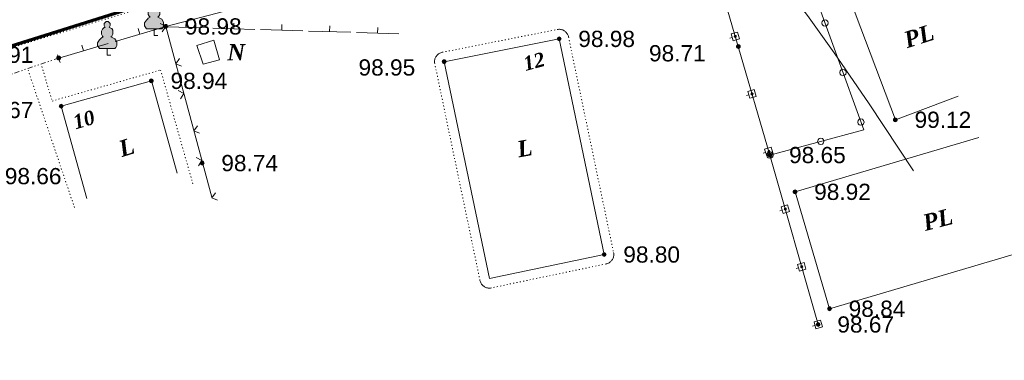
# Model space of a CAD drawing. Header units: millimetres. Extents: x 9396 to 25236, y 15106 to 31102.
# Tile 161 of 256: x 10747 to 10850, y 16405 to 16440. Entities that reach past the tile are written whole.
import ezdxf
from ezdxf.enums import TextEntityAlignment as Align

# ---------------------------------------------------------------- set-up
doc = ezdxf.new("R2010")
doc.units = ezdxf.units.MM
for name, pattern in [('DIVIDE', [1.25, 0.5, -0.25, 0, -0.25, 0, -0.25]), ('DOT', [0.25, 0, -0.25]), ('HIDDEN', [0.375, 0.25, -0.125])]:
    doc.linetypes.add(name, pattern=pattern)
for name, color, linetype, lineweight, true_color in [('1001010', 7, 'Continuous', 9, 0x000000), ('10010110', 7, 'Continuous', 20, 0xa25100), ('1002020', 7, 'Continuous', 9, 0x000000), ('1070000', 7, 'DOT', 9, 0x000000), ('21100200', 7, 'HIDDEN', 0, 0x800080), ('3000105', 7, 'DIVIDE', 9, 0x000000), ('3000113', 7, 'Continuous', 9, 0x000000), ('3000130', 7, 'Continuous', 9, 0x000000), ('3000140', 7, 'Continuous', 9, 0x000000), ('3000220', 7, 'Continuous', 9, 0x000000), ('3000260', 7, 'Continuous', 9, 0x000000), ('4000210', 7, 'Continuous', 9, 0x000000)]:
    doc.layers.add(name, color=color, linetype=linetype, lineweight=lineweight, true_color=true_color)
doc.layers.add('Канализация', color=1, linetype='Continuous', lineweight=70)
doc.styles.add('10', font='timesbi.ttf', dxfattribs={"height": 0.001481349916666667})
doc.styles.add('9', font='timesbi.ttf', dxfattribs={"height": 0.001692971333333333})
doc.styles.add('F2', font='arial.ttf', dxfattribs={"height": 0.001692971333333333})

# ---------------------------------------------------------------- blocks, each defined once
blk = doc.blocks.new('SYMBOL21100200')
at = {"true_color": 0x800080}
h = blk.add_hatch(color=216, dxfattribs=at)
edge = h.paths.add_edge_path()
edge.add_arc((0, 0), 0.1, 0, 360)
at = {"color": 216, "linetype": 'Continuous', "lineweight": 0, "true_color": 0x800080}
blk.add_circle((0, 0), 0.1, dxfattribs=at)
blk = doc.blocks.new('SYMBOL4000210')
at = {"true_color": 0xffffff}
blk.add_hatch(color=7, dxfattribs=at).paths.add_polyline_path([(0.05, 1.75), (-0.05, 1.75), (-0.15, 1.65), (-0.15, 1.55), (-0.1, 1.45), (-0.15, 1.45), (-0.25, 1.35), (-0.3, 1.25), (-0.3, 1.1), (-0.25, 1), (-0.2, 0.95), (-0.3, 0.9), (-0.35, 0.85), (-0.4, 0.8), (-0.5, 0.65), (-0.5, 0.5), (-0.4, 0.35), (-0.3, 0.35), (-0.1, 0.35), (0, 0.35), (0.15, 0.35), (0.4, 0.35), (0.45, 0.4), (0.5, 0.5), (0.5, 0.7), (0.4, 0.85), (0.2, 0.95), (0.25, 1), (0.3, 1.1), (0.3, 1.3), (0.25, 1.4), (0.1, 1.45), (0.15, 1.55), (0.15, 1.65)])
at = {"color": 18, "linetype": 'Continuous', "lineweight": 0, "true_color": 0x000000, "flags": 128}
blk.add_lwpolyline([(0.05, 1.75), (-0.05, 1.75), (-0.15, 1.65), (-0.15, 1.55), (-0.1, 1.45), (-0.15, 1.45), (-0.25, 1.35), (-0.3, 1.25), (-0.3, 1.1), (-0.25, 1), (-0.2, 0.95), (-0.3, 0.9), (-0.35, 0.85), (-0.4, 0.8), (-0.5, 0.65), (-0.5, 0.5), (-0.4, 0.35), (-0.3, 0.35), (-0.1, 0.35), (0, 0.35), (0.15, 0.35), (0.4, 0.35), (0.45, 0.4), (0.5, 0.5), (0.5, 0.7), (0.4, 0.85), (0.2, 0.95), (0.25, 1), (0.3, 1.1), (0.3, 1.3), (0.25, 1.4), (0.1, 1.45), (0.15, 1.55), (0.15, 1.65), (0.05, 1.75)], close=True, dxfattribs=at)
blk.add_lwpolyline([(0, 0.35), (0, 0), (0.2, 0)], dxfattribs=at)

msp = doc.modelspace()

# ---------------------------------------------------------------- linework, layer by layer
at = {"layer": '1001010', "color": 253}
msp.add_line((10808.47798698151, 16415.71745991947), (10796.49659698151, 16413.21467991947), dxfattribs=at)
for points in [[(10840.72488498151, 16444.67495991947, 0), (10834.17798098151, 16442.19745991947, 0), (10838.87798498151, 16429.77745991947, 0), (10845.42488898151, 16432.25495991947, 0)], [(10765.95211498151, 16437.52963991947, 0), (10767.74869098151, 16438.06859991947, 0), (10768.33254498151, 16436.02505991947, 0), (10766.62580698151, 16435.57591991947, 0)], [(10796.49659698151, 16413.21467991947, 0), (10791.77798698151, 16435.83745991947, 0), (10803.77798298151, 16438.21745991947, 0), (10808.47798698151, 16415.71745991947, 0)], [(10763.91654498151, 16424.20845991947, 0), (10761.21797698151, 16433.83745991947, 0), (10751.79798298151, 16431.19745991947, 0), (10754.49655098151, 16421.56845991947, 0)], [(10847.58028698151, 16427.91777991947, 0), (10828.39798698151, 16422.25745991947, 0), (10831.99797098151, 16410.05745991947, 0), (10851.18027098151, 16415.71777991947, 0)]]:
    msp.add_polyline3d(points, dxfattribs=at)
at = {"layer": '10010110'}
msp.add_polyline3d([(10814.71410627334, 16445.40056565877, 3.33284968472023), (10816.81941497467, 16445.97299250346, 6.217764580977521), (10818.52925132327, 16446.39188302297, 8.966977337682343), (10819.90223827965, 16446.67491715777, 11.60440609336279), (10820.99699880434, 16446.83977484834, 14.15396898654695), (10821.87215585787, 16446.90413603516, 16.63958415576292), (10822.58633240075, 16446.8856806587, 19.08516973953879), (10823.19815139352, 16446.80208865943, 21.51464387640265), (10823.76623579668, 16446.67103997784, 23.9519247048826), (10824.36285624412, 16446.46803083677, 26.36273962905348), (10825.11487406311, 16445.99982258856, 28.48005311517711), (10826.16279825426, 16445.03099286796, 29.97863889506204), (10827.64713781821, 16443.32611930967, 30.53327070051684), (10829.70840175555, 16440.64977954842, 29.81872226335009), (10832.48709906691, 16436.76655121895, 27.50976731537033), (10836.12373875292, 16431.44101195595, 23.28117958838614), (10840.75882981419, 16424.43773939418, 16.80773281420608)], dxfattribs=at)
at = {"layer": '1002020', "color": 253}
msp.add_line((10766.62580698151, 16435.57591991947), (10765.95211498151, 16437.52963991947), dxfattribs=at)
at = {"layer": '1070000', "color": 253}
for p, q in [((10731.24060698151, 16432.61203991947), (10765.10727898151, 16442.93077991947)), ((10748.34609698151, 16434.96957991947), (10753.19670498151, 16420.59729991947))]:
    msp.add_line(p, q, dxfattribs=at)
for points in [[(10795.51767098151, 16413.01049991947, 0), (10790.79906098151, 16435.63327991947, 0), (10790.78553698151, 16435.71481991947, 0), (10790.77879698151, 16435.79717991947, 0), (10790.77888898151, 16435.87983991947, 0), (10790.78578898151, 16435.96219991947, 0), (10790.79949698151, 16436.04369991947, 0), (10790.81985098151, 16436.12379991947, 0), (10790.84678498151, 16436.20193991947, 0), (10790.88006698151, 16436.27759991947, 0), (10790.91946498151, 16436.35025991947, 0), (10790.96475298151, 16436.41939991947, 0), (10791.01558298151, 16436.48455991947, 0), (10791.07163298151, 16436.54531991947, 0), (10791.13249098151, 16436.60121991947, 0), (10791.19776498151, 16436.65191991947, 0), (10791.26701898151, 16436.69705991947, 0), (10791.33974498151, 16436.73631991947, 0), (10791.41546098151, 16436.76943991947, 0), (10791.49366098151, 16436.79617991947, 0), (10791.57379298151, 16436.81639991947, 0), (10791.58345298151, 16436.81835991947, 0), (10803.58344898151, 16439.19835991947, 0), (10803.66509898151, 16439.21105991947, 0), (10803.74753098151, 16439.21699991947, 0), (10803.83019298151, 16439.21609991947, 0), (10803.91248698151, 16439.20837991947, 0), (10803.99383898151, 16439.19387991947, 0), (10804.07374098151, 16439.17271991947, 0), (10804.15161898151, 16439.14503991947, 0), (10804.22694298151, 16439.11101991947, 0), (10804.29918698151, 16439.07087991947, 0), (10804.36788698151, 16439.02493991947, 0), (10804.43256298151, 16438.97345991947, 0), (10804.49275498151, 16438.91681991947, 0), (10804.54806898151, 16438.85541991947, 0), (10804.59811698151, 16438.78963991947, 0), (10804.64255298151, 16438.71995991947, 0), (10804.68110098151, 16438.64683991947, 0), (10804.71348498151, 16438.57079991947, 0), (10804.73945298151, 16438.49233991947, 0), (10804.75686298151, 16438.42193991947, 0), (10809.45686698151, 16415.92193991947, 0)], [(10749.78332098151, 16435.32889991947, 0), (10750.86119298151, 16431.73581991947, 0), (10762.17940098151, 16434.96957991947, 0), (10765.59278498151, 16422.93277991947, 0)], [(10809.45686698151, 16415.92193991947, 0), (10809.47039098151, 16415.84039991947, 0), (10809.47715298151, 16415.75801991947, 0), (10809.47710698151, 16415.67537991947, 0), (10809.47020698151, 16415.59301991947, 0), (10809.45654498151, 16415.51149991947, 0), (10809.43619098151, 16415.43139991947, 0), (10809.40930298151, 16415.35323991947, 0), (10809.37604498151, 16415.27757991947, 0), (10809.33664698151, 16415.20491991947, 0), (10809.29140498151, 16415.13575991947, 0), (10809.24057498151, 16415.07057991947, 0), (10809.18457098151, 16415.00981991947, 0), (10809.12371098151, 16414.95387991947, 0), (10809.05843898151, 16414.90317991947, 0), (10808.98923098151, 16414.85801991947, 0), (10808.91650498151, 16414.81873991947, 0), (10808.84078898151, 16414.78559991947, 0), (10808.76258898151, 16414.75881991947, 0), (10808.68245698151, 16414.73857991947, 0), (10796.70106698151, 16412.23579991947, 0), (10796.61953098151, 16412.22225991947, 0), (10796.53716898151, 16412.21549991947, 0), (10796.45450698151, 16412.21555991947, 0), (10796.37214498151, 16412.22245991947, 0), (10796.29063298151, 16412.23611991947, 0), (10796.21054698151, 16412.25645991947, 0), (10796.13239298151, 16412.28335991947, 0), (10796.05672298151, 16412.31661991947, 0), (10795.98406498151, 16412.35601991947, 0), (10795.91490498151, 16412.40127991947, 0), (10795.84972298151, 16412.45207991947, 0), (10795.78895698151, 16412.50809991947, 0), (10795.73302098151, 16412.56895991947, 0), (10795.68230498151, 16412.63421991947, 0), (10795.63715498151, 16412.70343991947, 0), (10795.59787298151, 16412.77615991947, 0), (10795.56472898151, 16412.85187991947, 0), (10795.53795698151, 16412.93005991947, 0), (10795.51771698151, 16413.01019991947, 0), (10795.51767098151, 16413.01049991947, 0)]]:
    msp.add_polyline3d(points, dxfattribs=at)
at = {"layer": '3000105', "color": 253}
for p, q in [((10751.69890880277, 16435.74406214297), (10751.34488959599, 16436.78553725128)), ((10751.53799098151, 16436.21745991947), (10741.41799098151, 16432.77745991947))]:
    msp.add_line(p, q, dxfattribs=at)
at = {"layer": '3000113', "color": 253}
msp.add_polyline3d([(10781.32078686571, 16445.64551704, 30.9184412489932), (10778.72210587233, 16443.78124589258, 11.94646910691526), (10778.1571752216, 16445.08058638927, 43.82652730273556), (10775.50373593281, 16443.6064690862, 39.09277010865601), (10775.05005664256, 16444.45916267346, 40.51176084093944), (10772.8468271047, 16443.61176669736, 9.181348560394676), (10773.29877162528, 16442.2559331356, 2.479144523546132), (10762.71799298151, 16439.51745991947, 0)], dxfattribs=at)
at = {"layer": '3000130', "color": 253}
for p, q in [((10821.59088953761, 16438.30672905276), (10821.83088953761, 16438.37672905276)), ((10823.34088953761, 16432.30672905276), (10823.58088953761, 16432.37672905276)), ((10825.09088953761, 16426.29672905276), (10825.33088953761, 16426.36672905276)), ((10826.81088953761, 16420.28672905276), (10827.05088953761, 16420.35672905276)), ((10828.52088953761, 16414.26672905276), (10828.77088953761, 16414.33672905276)), ((10830.24088953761, 16408.25672905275), (10830.48088953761, 16408.31672905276))]:
    msp.add_line(p, q, dxfattribs=at)
msp.add_polyline3d([(10830.81797898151, 16408.41745991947, 0), (10825.77798898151, 16426.09745991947, 0), (10822.47797098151, 16437.41745991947, 0), (10816.89798698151, 16456.49745991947, 0)], dxfattribs=at)
for points in [[(10822.60088953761, 16438.22672905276, 0), (10822.40088953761, 16438.92672905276, 0), (10821.73088953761, 16438.73672905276, 0), (10821.93088953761, 16438.02672905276, 0), (10822.60088953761, 16438.22672905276, 0)], [(10822.17088953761, 16438.37672905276, 0), (10822.22088953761, 16438.38672905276, 0), (10822.25088953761, 16438.42672905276, 0), (10822.27088953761, 16438.47672905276, 0), (10822.25088953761, 16438.52672905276, 0), (10822.22088953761, 16438.56672905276, 0), (10822.17088953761, 16438.58672905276, 0), (10822.12088953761, 16438.56672905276, 0), (10822.08088953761, 16438.52672905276, 0), (10822.06088953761, 16438.47672905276, 0), (10822.08088953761, 16438.42672905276, 0), (10822.12088953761, 16438.38672905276, 0), (10822.17088953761, 16438.37672905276, 0)], [(10824.36088953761, 16432.21672905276, 0), (10824.15088953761, 16432.92672905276, 0), (10823.48088953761, 16432.72672905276, 0), (10823.68088953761, 16432.02672905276, 0), (10824.36088953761, 16432.21672905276, 0)], [(10823.92088953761, 16432.36672905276, 0), (10823.97088953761, 16432.38672905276, 0), (10824.01088953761, 16432.42672905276, 0), (10824.02088953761, 16432.47672905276, 0), (10824.01088953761, 16432.52672905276, 0), (10823.97088953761, 16432.56672905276, 0), (10823.92088953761, 16432.57672905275, 0), (10823.87088953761, 16432.56672905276, 0), (10823.83088953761, 16432.52672905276, 0), (10823.82088953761, 16432.47672905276, 0), (10823.83088953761, 16432.42672905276, 0), (10823.87088953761, 16432.38672905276, 0), (10823.92088953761, 16432.36672905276, 0)], [(10826.11088953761, 16426.21672905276, 0), (10825.90088953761, 16426.91672905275, 0), (10825.23088953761, 16426.71672905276, 0), (10825.44088953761, 16426.01672905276, 0), (10826.11088953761, 16426.21672905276, 0)], [(10825.67088953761, 16426.36672905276, 0), (10825.72088953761, 16426.37672905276, 0), (10825.76088953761, 16426.41672905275, 0), (10825.77088953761, 16426.46672905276, 0), (10825.76088953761, 16426.51672905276, 0), (10825.72088953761, 16426.55672905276, 0), (10825.67088953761, 16426.56672905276, 0), (10825.62088953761, 16426.55672905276, 0), (10825.58088953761, 16426.51672905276, 0), (10825.57088953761, 16426.46672905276, 0), (10825.58088953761, 16426.41672905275, 0), (10825.62088953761, 16426.37672905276, 0), (10825.67088953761, 16426.36672905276, 0)], [(10827.82088953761, 16420.19672905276, 0), (10827.62088953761, 16420.89672905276, 0), (10826.95088953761, 16420.70672905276, 0), (10827.15088953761, 16420.00672905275, 0), (10827.82088953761, 16420.19672905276, 0)], [(10827.39088953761, 16420.34672905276, 0), (10827.44088953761, 16420.36672905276, 0), (10827.48088953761, 16420.39672905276, 0), (10827.49088953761, 16420.44672905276, 0), (10827.48088953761, 16420.50672905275, 0), (10827.44088953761, 16420.53672905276, 0), (10827.39088953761, 16420.55672905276, 0), (10827.34088953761, 16420.53672905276, 0), (10827.30088953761, 16420.50672905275, 0), (10827.28088953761, 16420.44672905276, 0), (10827.30088953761, 16420.39672905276, 0), (10827.34088953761, 16420.36672905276, 0), (10827.39088953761, 16420.34672905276, 0)], [(10829.54088953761, 16414.17672905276, 0), (10829.34088953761, 16414.87672905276, 0), (10828.67088953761, 16414.68672905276, 0), (10828.87088953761, 16413.98672905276, 0), (10829.54088953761, 16414.17672905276, 0)], [(10829.10088953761, 16414.33672905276, 0), (10829.15088953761, 16414.34672905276, 0), (10829.19088953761, 16414.38672905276, 0), (10829.20088953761, 16414.43672905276, 0), (10829.19088953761, 16414.48672905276, 0), (10829.15088953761, 16414.52672905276, 0), (10829.10088953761, 16414.53672905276, 0), (10829.05088953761, 16414.52672905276, 0), (10829.01088953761, 16414.48672905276, 0), (10829.00088953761, 16414.43672905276, 0), (10829.01088953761, 16414.38672905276, 0), (10829.05088953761, 16414.34672905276, 0), (10829.10088953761, 16414.33672905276, 0)], [(10831.25088953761, 16408.16672905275, 0), (10831.05088953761, 16408.86672905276, 0), (10830.38088953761, 16408.67672905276, 0), (10830.58088953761, 16407.96672905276, 0), (10831.25088953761, 16408.16672905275, 0)], [(10830.82088953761, 16408.31672905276, 0), (10830.87088953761, 16408.32672905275, 0), (10830.91088953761, 16408.36672905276, 0), (10830.92088953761, 16408.41672905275, 0), (10830.91088953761, 16408.46672905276, 0), (10830.87088953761, 16408.50672905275, 0), (10830.82088953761, 16408.51672905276, 0), (10830.77088953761, 16408.50672905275, 0), (10830.73088953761, 16408.46672905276, 0), (10830.71088953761, 16408.41672905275, 0), (10830.73088953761, 16408.36672905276, 0), (10830.77088953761, 16408.32672905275, 0), (10830.82088953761, 16408.31672905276, 0)]]:
    msp.add_polyline3d(points, close=True, dxfattribs=at)
at = {"layer": '3000140', "color": 253}
msp.add_polyline3d([(10825.77798898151, 16426.09745991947, 0), (10835.56791698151, 16428.72663991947, 0), (10829.65797498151, 16445.03745991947, 0)], dxfattribs=at)
for points in [[(10831.53088953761, 16439.54672905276, 0), (10831.69088953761, 16439.58672905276, 0), (10831.82088953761, 16439.70672905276, 0), (10831.86088953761, 16439.87672905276, 0), (10831.82088953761, 16440.04672905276, 0), (10831.69088953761, 16440.16672905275, 0), (10831.53088953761, 16440.21672905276, 0), (10831.36088953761, 16440.16672905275, 0), (10831.24088953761, 16440.04672905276, 0), (10831.19088953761, 16439.87672905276, 0), (10831.24088953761, 16439.70672905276, 0), (10831.36088953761, 16439.58672905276, 0), (10831.53088953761, 16439.54672905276, 0)], [(10833.40088953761, 16434.37672905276, 0), (10833.57088953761, 16434.41672905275, 0), (10833.69088953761, 16434.53672905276, 0), (10833.74088953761, 16434.70672905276, 0), (10833.69088953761, 16434.87672905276, 0), (10833.57088953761, 16434.99672905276, 0), (10833.40088953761, 16435.04672905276, 0), (10833.23088953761, 16434.99672905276, 0), (10833.11088953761, 16434.87672905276, 0), (10833.06088953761, 16434.70672905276, 0), (10833.11088953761, 16434.53672905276, 0), (10833.23088953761, 16434.41672905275, 0), (10833.40088953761, 16434.37672905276, 0)], [(10835.27088953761, 16429.19672905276, 0), (10835.44088953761, 16429.24672905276, 0), (10835.56088953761, 16429.36672905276, 0), (10835.61088953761, 16429.53672905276, 0), (10835.56088953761, 16429.70672905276, 0), (10835.44088953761, 16429.82672905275, 0), (10835.27088953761, 16429.87672905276, 0), (10835.11088953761, 16429.82672905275, 0), (10834.98088953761, 16429.70672905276, 0), (10834.94088953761, 16429.53672905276, 0), (10834.98088953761, 16429.36672905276, 0), (10835.11088953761, 16429.24672905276, 0), (10835.27088953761, 16429.19672905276, 0)], [(10831.09088953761, 16427.18672905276, 0), (10831.26088953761, 16427.23672905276, 0), (10831.38088953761, 16427.35672905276, 0), (10831.42088953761, 16427.52672905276, 0), (10831.38088953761, 16427.68672905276, 0), (10831.26088953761, 16427.81672905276, 0), (10831.09088953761, 16427.85672905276, 0), (10830.92088953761, 16427.81672905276, 0), (10830.80088953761, 16427.68672905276, 0), (10830.75088953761, 16427.52672905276, 0), (10830.80088953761, 16427.35672905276, 0), (10830.92088953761, 16427.23672905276, 0), (10831.09088953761, 16427.18672905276, 0)], [(10825.78088953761, 16425.76672905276, 0), (10825.94088953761, 16425.80672905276, 0), (10826.07088953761, 16425.92672905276, 0), (10826.11088953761, 16426.09672905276, 0), (10826.07088953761, 16426.26672905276, 0), (10825.94088953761, 16426.38672905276, 0), (10825.78088953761, 16426.43672905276, 0), (10825.61088953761, 16426.38672905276, 0), (10825.49088953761, 16426.26672905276, 0), (10825.44088953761, 16426.09672905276, 0), (10825.49088953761, 16425.92672905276, 0), (10825.61088953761, 16425.80672905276, 0), (10825.78088953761, 16425.76672905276, 0)]]:
    msp.add_polyline3d(points, close=True, dxfattribs=at)
at = {"layer": '3000220', "color": 253}
for p, q in [((10764.81088953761, 16439.42672905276), (10764.83088953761, 16440.02672905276)), ((10769.82088953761, 16439.27672905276), (10769.83088953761, 16439.86672905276)), ((10774.82088953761, 16439.11672905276), (10774.84088953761, 16439.71672905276)), ((10757.43088953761, 16437.95672905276), (10762.61088953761, 16439.48672905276)), ((10760.02088953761, 16438.72672905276), (10759.85088953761, 16439.29672905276)), ((10762.61088953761, 16439.48672905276), (10767.01088953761, 16439.35672905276)), ((10767.62088953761, 16439.33672905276), (10772.02088953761, 16439.20672905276)), ((10772.62088953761, 16439.18672905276), (10777.02088953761, 16439.05672905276)), ((10777.62088953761, 16439.03672905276), (10782.02088953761, 16438.90672905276)), ((10779.82088953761, 16438.96672905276), (10779.84088953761, 16439.56672905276)), ((10782.62088953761, 16438.88672905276), (10787.03088953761, 16438.75672905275)), ((10784.82088953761, 16438.81672905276), (10784.84088953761, 16439.41672905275)), ((10751.54088953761, 16436.21672905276), (10756.72088953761, 16437.74672905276)), ((10754.13088953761, 16436.98672905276), (10753.96088953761, 16437.55672905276))]:
    msp.add_line(p, q, dxfattribs=at)
at = {"layer": '3000260', "color": 253}
msp.add_line((10762.71799298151, 16439.51745991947), (10767.52407298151, 16421.69767991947), dxfattribs=at)
for points in [[(10762.12088953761, 16439.82672905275, 0), (10762.72088953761, 16439.50672905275, 0), (10762.35088953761, 16438.94672905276, 0)], [(10764.14088953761, 16436.15672905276, 0), (10763.77088953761, 16435.61672905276, 0), (10764.35088953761, 16435.36672905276, 0)], [(10764.00088953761, 16432.83672905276, 0), (10764.60088953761, 16432.51672905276, 0), (10764.24088953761, 16431.95672905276, 0)], [(10766.03088953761, 16429.15672905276, 0), (10765.65088953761, 16428.62672905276, 0), (10766.24088953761, 16428.37672905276, 0)], [(10765.89088953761, 16425.84672905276, 0), (10766.49088953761, 16425.52672905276, 0), (10766.12088953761, 16424.96672905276, 0)], [(10767.91088953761, 16422.16672905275, 0), (10767.54088953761, 16421.63672905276, 0), (10768.13088953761, 16421.38672905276, 0)]]:
    msp.add_polyline3d(points, dxfattribs=at)
at = {"layer": 'Канализация'}
msp.add_lwpolyline([(11350.04639928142, 16671.28516191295), (11340.48014006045, 16667.84953317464), (11316.05283524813, 16616.90682202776), (11288.97615951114, 16609.19227490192), (11254.52935980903, 16599.9906406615), (11201.22861404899, 16584.31461470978), (11180.29115277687, 16577.79544605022), (11157.84727622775, 16566.7833229), (11102.69425522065, 16548.92562316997), (11044.59382461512, 16529.39623161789), (10972.97654461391, 16505.86259561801), (10918.39062373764, 16488.38896414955), (10870.16591302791, 16475.22282357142), (10785.90101124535, 16449.85250242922), (10733.15181036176, 16433.23796423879), (10677.76110506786, 16413.94127539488), (10613.11280124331, 16390.31725523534), (10568.09109518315, 16376.54393465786), (10551.48270564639, 16423.26452886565), (10534.37757017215, 16471.14935235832), (10517.41998739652, 16523.56286028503), (10498.46488774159, 16582.45545520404), (10496.09910798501, 16589.98137583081)], dxfattribs=at)

# ---------------------------------------------------------------- block references
at = {"layer": '21100200', "xscale": 2, "yscale": 2, "zscale": 2}
for p in [(10762.71798098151, 16439.51745991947, 197.96), (10803.77798098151, 16438.21745991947, 197.96), (10822.47798098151, 16437.41745991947, 197.42), (10751.53798098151, 16436.21745991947, 197.82), (10791.77798098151, 16435.83745991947, 197.9), (10761.21798098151, 16433.83745991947, 197.88), (10751.79798098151, 16431.19745991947, 197.34), (10838.87798098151, 16429.77745991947, 198.24), (10825.77798098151, 16426.09745991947, 197.3), (10766.51798098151, 16425.25745991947, 197.48), (10828.39798098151, 16422.25745991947, 197.84), (10808.47798098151, 16415.71745991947, 197.6), (10831.99798098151, 16410.05745991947, 197.68), (10830.81798098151, 16408.41745991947, 197.34)]:
    msp.add_blockref('SYMBOL21100200', p, dxfattribs=at)
at = {"layer": '4000210', "color": 253, "xscale": 2, "yscale": 2, "zscale": 2}
for p in [(10761.49798098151, 16438.57745991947), (10756.59799098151, 16436.51745991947)]:
    msp.add_blockref('SYMBOL4000210', p, dxfattribs=at)

# ---------------------------------------------------------------- texts
at = {"layer": '1001010', "color": 253, "style": '9'}
for s, rotation, p in [('PL', 17.5999999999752, (10839.84143498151, 16438.04620991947)), ('L', 17.19999999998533, (10757.87726398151, 16426.68295991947)), ('L', 10.09999999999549, (10799.40798698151, 16426.67606991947)), ('PL', 14.49999999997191, (10841.78912898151, 16418.98761991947))]:
    msp.add_text(s, height=1.692971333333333, rotation=rotation, dxfattribs=at).set_placement(p, align=Align.MIDDLE_LEFT)
msp.add_text('N', height=1.692971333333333, dxfattribs=at).set_placement((10769.14232998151, 16436.82225991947), align=Align.MIDDLE_LEFT)
at = {"layer": '1001010', "color": 1, "true_color": 0xff0000, "style": '10'}
for s, rotation, p in [('12', 14.99999999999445, (10800.06798698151, 16435.57606991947)), ('10', 16.29999999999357, (10753.09726398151, 16429.48295991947))]:
    msp.add_text(s, height=1.481349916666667, rotation=rotation, dxfattribs=at).set_placement(p, align=Align.MIDDLE_LEFT)
at = {"layer": '21100200', "color": 253, "style": 'F2'}
for s, p in [('98.98', (10764.71798098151, 16439.51745991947, 197.96)), ('98.98', (10805.77798098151, 16438.21745991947, 197.96)), ('98.71', (10813.15798098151, 16436.71745991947, 197.42)), ('98.91', (10742.97798098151, 16436.55745991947, 197.82)), ('98.95', (10782.83798098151, 16435.23745991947, 197.9)), ('98.94', (10763.21798098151, 16433.83745991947, 197.88)), ('98.67', (10742.97798098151, 16430.79745991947, 197.34)), ('99.12', (10840.87798098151, 16429.77745991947, 198.24)), ('98.65', (10827.77798098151, 16426.09745991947, 197.3)), ('98.74', (10768.51798098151, 16425.25745991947, 197.48)), ('98.66', (10745.91798098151, 16423.89745991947, 197.32)), ('98.92', (10830.39798098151, 16422.25745991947, 197.84)), ('98.80', (10810.47798098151, 16415.71745991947, 197.6)), ('98.84', (10833.99798098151, 16410.05745991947, 197.68)), ('98.67', (10832.81798098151, 16408.41745991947, 197.34))]:
    msp.add_text(s, height=1.692971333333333, dxfattribs=at).set_placement(p, align=Align.MIDDLE_LEFT)

doc.saveas('drawing.dxf')
